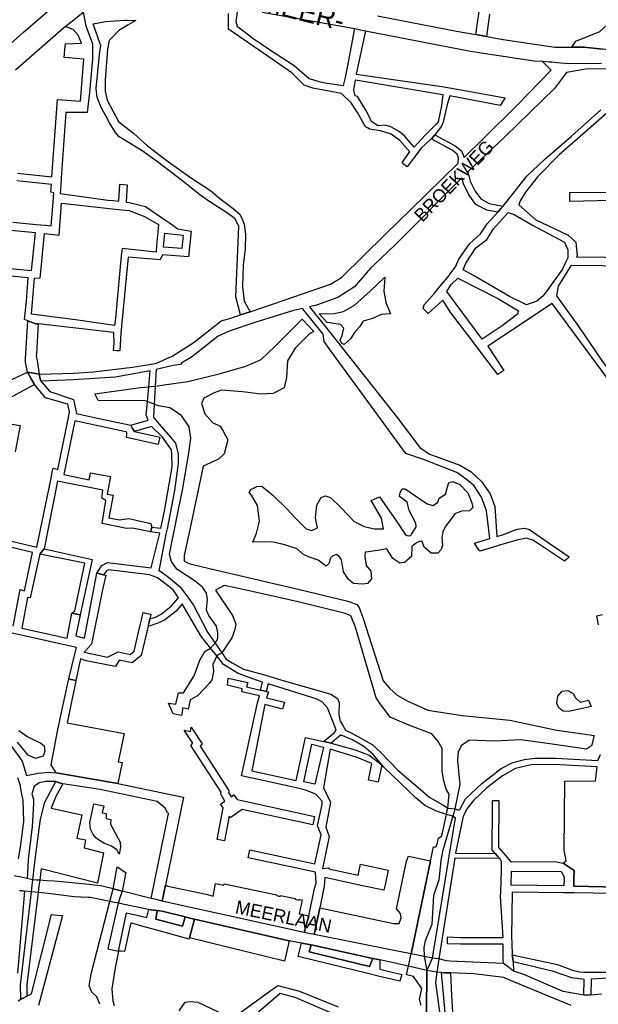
# Model space of a CAD drawing. Header units: metres. Extents: x 89872 to 99175, y 455036 to 468911.
# Tile 131 of 196: x 94537 to 94974, y 465574 to 466317. Entities that reach past the tile are written whole.
import ezdxf
from ezdxf.enums import TextEntityAlignment as Align

# ---------------------------------------------------------------- set-up
doc = ezdxf.new("R2010")
doc.units = ezdxf.units.M
for name, color, linetype in [('Straatnamen', 7, 'Continuous'), ('Straatnamen doorgaand', 7, 'Continuous'), ('Wegdeel doorgaand', 1, 'Continuous')]:
    doc.layers.add(name, color=color, linetype=linetype)
doc.layers.add('Waterdeel', color=7, linetype='Continuous', true_color=0x00aaff)
doc.layers.add('Wegdeel', color=7, linetype='Continuous', true_color=0x9a9a9a)

msp = doc.modelspace()

# ---------------------------------------------------------------- linework, layer by layer
at = {"layer": 'Waterdeel', "lineweight": -3}
for p, q in [((94592.36, 466313.42), (94601.6, 466315.2)), ((94598.15, 466296.84), (94592.36, 466313.42)), ((94601.6, 466315.2), (94616.17, 466316.26)), ((94617.95, 466312.35), (94611.55, 466308.44)), ((94616.17, 466316.26), (94618.06, 466316.18)), ((94618.74, 466312.78), (94617.95, 466312.35)), ((94618.06, 466316.18), (94624.52, 466315.91)), ((94624.52, 466315.91), (94618.74, 466312.78)), ((94611.55, 466308.44), (94604.44, 466300.98)), ((94604.44, 466300.98), (94602.99, 466294.48)), ((94594.55, 466264.84), (94597.28, 466292.62)), ((94597.28, 466292.62), (94598.15, 466296.84)), ((94602.99, 466294.48), (94601.25, 466271.04)), ((94601.25, 466271.04), (94601.37, 466262.73)), ((94595.42, 466257.89), (94594.55, 466264.84)), ((94601.37, 466262.73), (94602.86, 466255.91)), ((94598.52, 466249.95), (94595.42, 466257.89)), ((94602.86, 466255.91), (94611.4, 466239.79)), ((94602.08, 466243.53), (94598.52, 466249.95)), ((94604.7, 466238.8), (94602.08, 466243.53)), ((94609.17, 466231.6), (94604.7, 466238.8)), ((94611.4, 466239.79), (94623.06, 466230.86)), ((94611.9, 466228.38), (94609.17, 466231.6)), ((94623.06, 466230.86), (94633.23, 466221.43)), ((94618.1, 466224.41), (94611.9, 466228.38)), ((94629.26, 466217.71), (94618.1, 466224.41)), ((94640.92, 466209.53), (94629.26, 466217.71)), ((94633.23, 466221.43), (94649.1, 466209.53)), ((94659.02, 466195.63), (94640.92, 466209.53)), ((94649.1, 466209.53), (94666.47, 466197.12)), ((94673.91, 466183.72), (94659.02, 466195.63)), ((94666.47, 466197.12), (94680.85, 466187.69)), ((94680.85, 466187.69), (94686.02, 466183.33)), ((94681.14, 466178.74), (94673.91, 466183.72)), ((94693.75, 466170.58), (94681.14, 466178.74)), ((94686.02, 466183.33), (94688.79, 466181)), ((94688.79, 466181), (94697.97, 466174.3)), ((94697.97, 466174.3), (94702.93, 466169.83)), ((94699.46, 466166.36), (94693.75, 466170.58)), ((94702.18, 466160.65), (94699.46, 466166.36)), ((94702.93, 466169.83), (94704.91, 466165.61)), ((94704.91, 466165.61), (94706.15, 466162.49)), ((94700.1, 466107.68), (94702.18, 466160.65)), ((94706.15, 466162.49), (94707.15, 466154.8)), ((94707.15, 466154.8), (94706.9, 466143.88)), ((94706.9, 466143.88), (94705.41, 466131.48)), ((94705.41, 466131.48), (94704.91, 466115.35)), ((94801.43, 466111.83), (94812.33, 466122.52)), ((94812.33, 466122.52), (94811.58, 466111.83)), ((94704.91, 466115.35), (94706.15, 466104.44)), ((94789.64, 466101.41), (94801.43, 466111.83)), ((94811.58, 466111.83), (94813.22, 466103.33)), ((94703.4, 466093.9), (94700.1, 466107.68)), ((94706.15, 466104.44), (94710.75, 466096.4)), ((94774.29, 466095.1), (94781.14, 466096.47)), ((94781.14, 466096.47), (94789.64, 466101.41)), ((94813.22, 466103.33), (94816.31, 466095.96)), ((94710.75, 466096.4), (94703.4, 466093.9)), ((94729.73, 466070.41), (94750.03, 466090.69)), ((94750.03, 466090.69), (94758.89, 466081.38)), ((94762.84, 466094.72), (94774.29, 466095.1)), ((94768.96, 466088.16), (94762.84, 466094.72)), ((94796.14, 466089.14), (94793.33, 466084.99)), ((94803.08, 466091.26), (94796.14, 466089.14)), ((94809.66, 466094.28), (94803.08, 466091.26)), ((94816.79, 466094.83), (94809.66, 466094.28)), ((94816.31, 466095.96), (94816.79, 466094.83)), ((94778.95, 466086.6), (94768.96, 466088.16)), ((94781.48, 466083.93), (94778.95, 466086.6)), ((94780.24, 466078.45), (94781.48, 466083.93)), ((94793.33, 466084.99), (94789.62, 466080.57)), ((94755.51, 466079.74), (94744.81, 466068.77)), ((94758.89, 466081.38), (94755.51, 466079.74)), ((94778.82, 466074.91), (94780.24, 466078.45)), ((94779.71, 466072.61), (94778.82, 466074.91)), ((94786.43, 466075.97), (94781.83, 466071.72)), ((94789.62, 466080.57), (94786.43, 466075.97)), ((94719.04, 466060.27), (94729.73, 466070.41)), ((94744.81, 466068.77), (94739.05, 466059.44)), ((94781.83, 466071.72), (94779.71, 466072.61)), ((94707.52, 466055.33), (94719.04, 466060.27)), ((94739.05, 466059.44), (94738.29, 466046.68)), ((94688.33, 466049.84), (94707.52, 466055.33)), ((94663.65, 466043.81), (94688.33, 466049.84)), ((94738.29, 466046.68), (94736.38, 466039)), ((94593.53, 466034.34), (94628.01, 466039.15)), ((94628.01, 466039.15), (94634.2, 466039.78)), ((94634.2, 466039.78), (94635.95, 466039.96)), ((94635.95, 466039.96), (94639.14, 466040.28)), ((94639.14, 466040.28), (94651.24, 466042.02)), ((94651.24, 466042.02), (94663.65, 466043.81)), ((94689.1, 466037.19), (94683.65, 466035.21)), ((94705.05, 466035.85), (94689.1, 466037.19)), ((94736.38, 466039), (94728.09, 466034.76)), ((94596.01, 466029.38), (94593.53, 466034.34)), ((94675.71, 466031.24), (94674.07, 466027.08)), ((94683.65, 466035.21), (94675.71, 466031.24)), ((94711.27, 466035.09), (94705.05, 466035.85)), ((94718.49, 466034.21), (94711.27, 466035.09)), ((94728.09, 466034.76), (94718.49, 466034.21)), ((94631.3, 466029.27), (94596.01, 466029.38)), ((94633.25, 466028.55), (94631.3, 466029.27)), ((94635.13, 466027.86), (94633.25, 466028.55)), ((94638.41, 466026.65), (94635.13, 466027.86)), ((94641.72, 466025.43), (94638.41, 466026.65)), ((94650.22, 466023.79), (94641.72, 466025.43)), ((94658.99, 466018.03), (94650.22, 466023.79)), ((94674.07, 466027.08), (94676.54, 466019.4)), ((94664.75, 466009.52), (94658.99, 466018.03)), ((94676.54, 466019.4), (94682.3, 466012.81)), ((94666.12, 466001.02), (94664.75, 466009.52)), ((94682.3, 466012.81), (94688.05, 466010.07)), ((94688.05, 466010.07), (94690.52, 466006.23)), ((94664.61, 465989.77), (94666.12, 466001.02)), ((94690.52, 466006.23), (94693.84, 465999.7)), ((94693.84, 465999.7), (94691.05, 465989.17)), ((94659.95, 465963.17), (94664.61, 465989.77)), ((94686.95, 465985.15), (94675.35, 465979.89)), ((94691.05, 465989.17), (94686.95, 465985.15)), ((94675.35, 465979.89), (94666.16, 465936.78)), ((94649.8, 465913.52), (94659.95, 465963.17)), ((94711.22, 465962.35), (94715.88, 465964.54)), ((94715.88, 465964.54), (94719.72, 465964.81)), ((94719.72, 465964.81), (94728.22, 465957.68)), ((94858.29, 465958.67), (94860.66, 465967.53)), ((94860.66, 465967.53), (94863.86, 465968.24)), ((94863.86, 465968.24), (94869.19, 465966.1)), ((94869.19, 465966.1), (94875.23, 465959.71)), ((94710.13, 465959.88), (94711.22, 465962.35)), ((94711.77, 465957.96), (94710.13, 465959.88)), ((94716.43, 465950.28), (94711.77, 465957.96)), ((94728.22, 465957.68), (94738.37, 465947.81)), ((94761.16, 465950.46), (94764.36, 465956.15)), ((94764.36, 465956.15), (94765.76, 465956.78)), ((94765.76, 465956.78), (94767.56, 465957.57)), ((94767.56, 465957.57), (94771.46, 465956.15)), ((94771.46, 465956.15), (94779.28, 465948.68)), ((94802.03, 465953.96), (94808.48, 465956.69)), ((94808.48, 465956.69), (94821.22, 465938.38)), ((94823.61, 465956.94), (94824.1, 465959.92)), ((94829.39, 465952.59), (94823.61, 465956.94)), ((94824.1, 465959.92), (94825.59, 465962.65)), ((94825.59, 465962.65), (94827.82, 465962.65)), ((94827.82, 465962.65), (94844.31, 465951.53)), ((94852.49, 465952.59), (94853.5, 465955.68)), ((94853.5, 465955.68), (94858.29, 465958.67)), ((94875.23, 465959.71), (94878.07, 465952.24)), ((94717.8, 465938.48), (94716.43, 465950.28)), ((94760.09, 465940.86), (94761.16, 465950.46)), ((94779.28, 465948.68), (94789.24, 465938.12)), ((94809.96, 465940.57), (94802.03, 465953.96)), ((94830.81, 465946.55), (94829.39, 465952.59)), ((94844.31, 465951.53), (94848.93, 465950.11)), ((94848.93, 465950.11), (94852.49, 465952.59)), ((94878.79, 465948.68), (94876.3, 465946.2)), ((94878.07, 465952.24), (94878.79, 465948.68)), ((94738.37, 465947.81), (94745.52, 465940.15)), ((94761.51, 465933.4), (94760.09, 465940.86)), ((94811.52, 465932.55), (94809.96, 465940.57)), ((94835.79, 465936.95), (94830.81, 465946.55)), ((94865.2, 465943.82), (94861.37, 465938.38)), ((94870.26, 465945.84), (94865.2, 465943.82)), ((94876.3, 465946.2), (94870.26, 465945.84)), ((94666.16, 465936.78), (94661.05, 465912.43)), ((94715.61, 465929.43), (94717.8, 465938.48)), ((94745.52, 465940.15), (94752.99, 465932.69)), ((94757.25, 465931.27), (94761.51, 465933.4)), ((94789.24, 465938.12), (94796.84, 465934.45)), ((94796.84, 465934.45), (94803.44, 465932.85)), ((94821.22, 465938.38), (94827.97, 465928.07)), ((94834.21, 465930.78), (94835.99, 465934.23)), ((94835.99, 465934.23), (94835.79, 465936.95)), ((94858.55, 465934.82), (94856.14, 465930.6)), ((94861.37, 465938.38), (94858.55, 465934.82)), ((94712.87, 465922.57), (94715.61, 465929.43)), ((94752.99, 465932.69), (94757.25, 465931.27)), ((94803.44, 465932.85), (94804.67, 465932.61)), ((94804.67, 465932.61), (94811.52, 465932.55)), ((94827.97, 465928.07), (94830.06, 465927.41)), ((94830.06, 465927.41), (94832.05, 465927.59)), ((94832.05, 465927.59), (94832.7, 465928.55)), ((94832.7, 465928.55), (94834.21, 465930.78)), ((94856.14, 465930.6), (94855.54, 465926.18)), ((94855.54, 465926.18), (94856.02, 465920.2)), ((94727.13, 465922.85), (94712.87, 465922.57)), ((94737, 465920.65), (94727.13, 465922.85)), ((94746.23, 465917.4), (94737, 465920.65)), ((94832.94, 465918.82), (94832.59, 465911.71)), ((94833.72, 465920.07), (94832.89, 465919.45)), ((94832.89, 465919.45), (94832.94, 465918.82)), ((94835.71, 465921.58), (94833.72, 465920.07)), ((94838.31, 465923.11), (94835.71, 465921.58)), ((94839.82, 465923.38), (94838.31, 465923.11)), ((94840.71, 465922.98), (94839.82, 465923.38)), ((94842.18, 465918.82), (94840.71, 465922.98)), ((94847.51, 465914.2), (94842.18, 465918.82)), ((94856.02, 465920.2), (94854.98, 465917.05)), ((94651.45, 465908.04), (94649.8, 465913.52)), ((94661.05, 465912.43), (94661.05, 465908.31)), ((94750.5, 465913.49), (94746.23, 465917.4)), ((94754.76, 465911.36), (94750.5, 465913.49)), ((94762.23, 465908.87), (94754.76, 465911.36)), ((94773.23, 465912.25), (94771.26, 465910.28)), ((94775.85, 465913.12), (94773.23, 465912.25)), ((94778.26, 465911.59), (94775.85, 465913.12)), ((94779.79, 465909.18), (94778.26, 465911.59)), ((94797.71, 465914.95), (94797.3, 465911.81)), ((94797.3, 465911.81), (94798.39, 465905.02)), ((94798.39, 465914.91), (94797.71, 465914.95)), ((94805.05, 465915.98), (94798.39, 465914.91)), ((94806.84, 465916.38), (94805.05, 465915.98)), ((94812.7, 465917.22), (94806.84, 465916.38)), ((94813.93, 465917.61), (94812.7, 465917.22)), ((94814.11, 465917.05), (94813.93, 465917.61)), ((94818.37, 465910.29), (94814.11, 465917.05)), ((94832.59, 465911.71), (94827.26, 465907.09)), ((94852.49, 465914.2), (94847.51, 465914.2)), ((94854.98, 465917.05), (94852.49, 465914.2)), ((94655.42, 465902.28), (94651.45, 465908.04)), ((94661.05, 465908.31), (94665.43, 465906.12)), ((94665.43, 465906.12), (94680.09, 465902.71)), ((94768.08, 465904.48), (94762.23, 465908.87)), ((94770.38, 465906.78), (94768.08, 465904.48)), ((94771.26, 465910.28), (94770.38, 465906.78)), ((94781.33, 465900.21), (94779.79, 465909.18)), ((94798.39, 465905.02), (94801.9, 465900.65)), ((94823.7, 465906.74), (94818.37, 465910.29)), ((94825.54, 465906.92), (94823.7, 465906.74)), ((94827.26, 465907.09), (94825.54, 465906.92)), ((94669.96, 465892.68), (94655.42, 465902.28)), ((94680.09, 465902.71), (94746.95, 465887.19)), ((94785.05, 465894.3), (94781.33, 465900.21)), ((94801.9, 465900.65), (94802.34, 465894.96)), ((94670.99, 465891.73), (94669.96, 465892.68)), ((94674.85, 465888.7), (94670.99, 465891.73)), ((94677.75, 465884.01), (94674.85, 465888.7)), ((94691.16, 465889.91), (94684.51, 465886.35)), ((94700.88, 465887.82), (94691.16, 465889.91)), ((94788.77, 465891.46), (94785.05, 465894.3)), ((94795.55, 465890.8), (94788.77, 465891.46)), ((94799.49, 465891.24), (94795.55, 465890.8)), ((94802.34, 465894.96), (94799.49, 465891.24)), ((94678.71, 465879.33), (94677.75, 465884.01)), ((94684.51, 465886.35), (94697.54, 465867.15)), ((94746.95, 465877.59), (94700.88, 465887.82)), ((94746.95, 465887.19), (94783.55, 465878.3)), ((94677.75, 465871.37), (94678.71, 465879.33)), ((94781.77, 465869.05), (94746.95, 465877.59)), ((94783.55, 465878.3), (94785.97, 465877.42)), ((94785.97, 465877.42), (94791.37, 465875.46)), ((94791.37, 465875.46), (94793.14, 465873.32)), ((94679.68, 465867.15), (94677.75, 465871.37)), ((94685.47, 465859.19), (94679.68, 465867.15)), ((94697.54, 465867.15), (94699.95, 465860.6)), ((94783.82, 465868.18), (94781.77, 465869.05)), ((94786.75, 465866.92), (94783.82, 465868.18)), ((94789.94, 465859.1), (94786.75, 465866.92)), ((94793.14, 465873.32), (94796.22, 465865.08)), ((94686.43, 465854.51), (94685.47, 465859.19)), ((94699.95, 465860.6), (94698.98, 465855.91)), ((94805.93, 465805.07), (94789.94, 465859.1)), ((94796.22, 465865.08), (94811.26, 465817.87)), ((94686.43, 465849.83), (94686.43, 465854.51)), ((94698.98, 465855.91), (94697.05, 465850.29)), ((94680.96, 465842.62), (94683.23, 465845.07)), ((94683.23, 465845.07), (94684.32, 465846.24)), ((94684.32, 465846.24), (94686.43, 465849.83)), ((94697.05, 465850.29), (94689.46, 465838.98)), ((94672.86, 465833.59), (94676.58, 465840.04)), ((94676.58, 465840.04), (94680.96, 465842.62)), ((94685.63, 465836.68), (94682.57, 465830.16)), ((94687.72, 465837.94), (94685.63, 465836.68)), ((94689.46, 465838.98), (94687.72, 465837.94)), ((94668.52, 465821.69), (94672.86, 465833.59)), ((94682.57, 465830.16), (94683.06, 465825.01)), ((94660.46, 465808.91), (94668.52, 465821.69)), ((94683.06, 465825.01), (94681.78, 465818.78)), ((94679.85, 465815.97), (94670.99, 465806.74)), ((94681.78, 465818.78), (94679.85, 465815.97)), ((94811.26, 465817.87), (94815.88, 465812.53)), ((94654.63, 465800.23), (94656.74, 465808.91)), ((94656.74, 465808.91), (94660.46, 465808.91)), ((94815.88, 465812.53), (94821.77, 465807.09)), ((94821.77, 465807.09), (94829.39, 465802.94)), ((94942.94, 465806.36), (94946.42, 465810.03)), ((94946.42, 465810.03), (94950.68, 465810.74)), ((94950.68, 465810.74), (94954.54, 465808.37)), ((94954.54, 465808.37), (94956.4, 465805.12)), ((94652.65, 465793.16), (94649.05, 465801.1)), ((94649.05, 465801.1), (94654.63, 465800.23)), ((94665.4, 465803.71), (94663.95, 465796.69)), ((94670.99, 465806.74), (94665.4, 465803.71)), ((94808.41, 465801.42), (94805.93, 465805.07)), ((94816.6, 465790.49), (94808.41, 465801.42)), ((94829.39, 465802.94), (94844.84, 465795.93)), ((94942.35, 465800.94), (94942.94, 465806.36)), ((94943.85, 465797.58), (94942.35, 465800.94)), ((94956.4, 465805.12), (94959.95, 465801.87)), ((94959.95, 465801.87), (94966.14, 465803.42)), ((94966.14, 465803.42), (94968.31, 465798.47)), ((94658.97, 465791.92), (94652.65, 465793.16)), ((94659.84, 465797.5), (94658.97, 465791.92)), ((94663.95, 465796.69), (94659.84, 465797.5)), ((94844.84, 465795.93), (94870.88, 465791.71)), ((94947.12, 465795.06), (94943.85, 465797.58)), ((94951.45, 465794.75), (94947.12, 465795.06)), ((94968.31, 465798.47), (94951.45, 465794.75)), ((94830.46, 465784.45), (94816.6, 465790.49)), ((94870.88, 465791.71), (94906.85, 465788.24)), ((94906.85, 465788.24), (94942.32, 465780.79)), ((94536.15, 465780.49), (94543.01, 465775.83)), ((94847.85, 465777.92), (94830.46, 465784.45)), ((94852.77, 465772.09), (94847.85, 465777.92)), ((94942.32, 465780.79), (94963.65, 465777.82)), ((94963.65, 465777.82), (94970.47, 465776.63)), ((94543.28, 465761.84), (94535.05, 465771.72)), ((94543.01, 465775.83), (94552.88, 465770.89)), ((94552.88, 465770.89), (94555.34, 465768.97)), ((94855.67, 465766.93), (94852.77, 465772.09)), ((94876.01, 465773.23), (94870.15, 465768.81)), ((94895.13, 465772.36), (94876.01, 465773.23)), ((94915.03, 465773.43), (94895.13, 465772.36)), ((94938.84, 465770.23), (94915.03, 465773.43)), ((94964.78, 465766.32), (94938.84, 465770.23)), ((94970.47, 465776.63), (94968.34, 465768.81)), ((94555.89, 465764.86), (94554.52, 465761.02)), ((94555.34, 465768.97), (94555.89, 465764.86)), ((94855.7, 465749.74), (94855.67, 465766.93)), ((94867.74, 465764.12), (94867.26, 465757.57)), ((94870.15, 465768.81), (94867.74, 465764.12)), ((94968.34, 465768.81), (94964.78, 465766.32)), ((94548.76, 465759.37), (94543.28, 465761.84)), ((94554.52, 465761.02), (94548.76, 465759.37)), ((94867.26, 465757.57), (94869.19, 465739.77)), ((94857.04, 465742.48), (94855.7, 465749.74)), ((94858.66, 465736.3), (94857.04, 465742.48)), ((94861, 465732.39), (94858.66, 465736.3)), ((94869.19, 465739.77), (94865.38, 465721.29)), ((94589.71, 465711.06), (94592.82, 465725.24)), ((94592.82, 465725.24), (94600.23, 465723.54)), ((94860.05, 465721.99), (94861, 465732.39)), ((94600.23, 465723.54), (94599, 465718.43)), ((94599, 465718.43), (94600.92, 465718.16)), ((94600.92, 465718.16), (94602.18, 465717.97)), ((94602.18, 465717.97), (94602.17, 465714.17)), ((94858.93, 465717.15), (94859.59, 465720.02)), ((94859.59, 465720.02), (94860.05, 465721.99)), ((94864.57, 465718.36), (94863.89, 465715.91)), ((94865.38, 465721.29), (94864.57, 465718.36)), ((94590.19, 465706.15), (94589.71, 465711.06)), ((94602.17, 465714.17), (94605.62, 465713.33)), ((94605.62, 465713.33), (94605.26, 465709.73)), ((94855.71, 465702.29), (94858.93, 465717.15)), ((94863.89, 465715.91), (94855.87, 465689.19)), ((94592.37, 465701.93), (94590.19, 465706.15)), ((94605.26, 465709.73), (94612.65, 465696.32)), ((94594.3, 465699.59), (94592.37, 465701.93)), ((94596.23, 465697.95), (94594.3, 465699.59)), ((94600.33, 465695.61), (94596.23, 465697.95)), ((94606.13, 465693.27), (94600.33, 465695.61)), ((94612.65, 465696.32), (94612.89, 465692.57)), ((94851.21, 465692.97), (94852.11, 465695.83)), ((94852.11, 465695.83), (94852.85, 465699.35)), ((94852.85, 465699.35), (94854.15, 465699.92)), ((94854.15, 465699.92), (94855.22, 465700.58)), ((94855.22, 465700.58), (94855.71, 465702.29)), ((94610.23, 465690.46), (94606.13, 465693.27)), ((94611.95, 465687.13), (94610.23, 465690.46)), ((94612.89, 465692.57), (94611.95, 465687.13)), ((94847.74, 465685.55), (94848.49, 465689.15)), ((94848.49, 465689.15), (94849.25, 465692.81)), ((94849.25, 465692.81), (94850.23, 465692.56)), ((94850.23, 465692.56), (94851.21, 465692.97)), ((94855.87, 465689.19), (94855.61, 465687.66)), ((94832.41, 465612.02), (94847.04, 465682.2)), ((94847.04, 465682.2), (94847.74, 465685.55)), ((94854.65, 465682.05), (94853.11, 465667.93)), ((94854.96, 465683.84), (94854.65, 465682.05)), ((94855.61, 465687.66), (94854.96, 465683.84)), ((94607.47, 465661.05), (94610.3, 465677.54)), ((94610.3, 465677.54), (94616.99, 465673.37)), ((94616.99, 465673.37), (94614.11, 465659.39)), ((94853.11, 465667.93), (94849.12, 465655.96)), ((94606.23, 465656.4), (94607.47, 465661.05)), ((94610.38, 465660.32), (94607.47, 465661.05)), ((94607.47, 465661.05), (94610.38, 465660.32)), ((94614.11, 465659.39), (94610.38, 465660.32)), ((94610.38, 465660.32), (94614.11, 465659.39)), ((94614.11, 465659.39), (94612.68, 465654.98)), ((94590.9, 465597.99), (94604.91, 465651.46)), ((94604.91, 465651.46), (94606.23, 465656.4)), ((94612.68, 465654.98), (94611.13, 465650.16)), ((94849.12, 465655.96), (94847.9, 465634.16)), ((94611.13, 465650.16), (94603.42, 465615.87)), ((94847.9, 465634.16), (94842.84, 465621.89)), ((94842.84, 465621.89), (94841.92, 465616.82)), ((94603.42, 465615.87), (94611.52, 465614.15)), ((94611.52, 465614.15), (94608.82, 465601.38)), ((94841.92, 465616.82), (94842.03, 465610.12)), ((94830.35, 465602.61), (94831.43, 465607.41)), ((94831.43, 465607.41), (94832.41, 465612.02)), ((94842.03, 465610.12), (94843.08, 465605)), ((94608.82, 465601.38), (94606.37, 465585.67)), ((94828.89, 465596.26), (94830.35, 465602.61)), ((94843.08, 465605), (94844.21, 465599.53)), ((94844.21, 465599.53), (94843.88, 465566.7)), ((94589.18, 465587.93), (94590.9, 465597.99)), ((94834.04, 465594.96), (94828.89, 465596.26)), ((94840.44, 465585.76), (94834.04, 465594.96)), ((94591.39, 465583.02), (94589.18, 465587.93)), ((94606.37, 465585.67), (94607.1, 465576.34)), ((94838.59, 465577.64), (94840.44, 465585.76)), ((94595.07, 465579.58), (94591.39, 465583.02)), ((94597.28, 465573.94), (94595.07, 465579.58)), ((94839.82, 465573.08), (94838.59, 465577.64)), ((94607.1, 465576.34), (94608.1, 465573.15))]:
    msp.add_line(p, q, dxfattribs=at)
at = {"layer": 'Wegdeel'}
for p, q in [((94645.48, 466145.06), (94646.4, 466155.53)), ((94646.4, 466155.53), (94660.23, 466154.02)), ((94660.23, 466154.02), (94659.11, 466143.97)), ((94659.11, 466143.97), (94645.48, 466145.06)), ((94541.42, 466065.17), (94543.06, 466089.48)), ((94543.06, 466089.48), (94546.91, 466088.04)), ((94546.91, 466088.04), (94548.83, 466087.33)), ((94548.83, 466087.33), (94550.78, 466087.11)), ((94550.78, 466087.11), (94549.45, 466064.69)), ((94541.1, 466058.28), (94541.24, 466061.32)), ((94541.24, 466061.32), (94541.42, 466065.17)), ((94549.45, 466064.69), (94549.36, 466063.19)), ((94549.36, 466063.19), (94549.91, 466059.63)), ((94549.91, 466059.63), (94551.49, 466049.3)), ((94542.61, 466050.72), (94541.1, 466058.28)), ((94547.26, 466049.97), (94542.61, 466050.72)), ((94551.49, 466049.3), (94547.26, 466049.97)), ((94552.14, 465913.6), (94554.15, 465916.02)), ((94585.89, 465906.69), (94552.14, 465913.6)), ((94554.15, 465916.02), (94555.32, 465917.43)), ((94555.32, 465917.43), (94591.53, 465909.37)), ((94578.37, 465870.78), (94585.89, 465906.69)), ((94591.53, 465909.37), (94582.52, 465867.8)), ((94576.07, 465869.03), (94578.37, 465870.78)), ((94580.03, 465868.28), (94576.07, 465869.03)), ((94582.52, 465867.8), (94580.03, 465868.28)), ((94565.54, 465781.31), (94573.75, 465818.39)), ((94573.75, 465818.39), (94573.96, 465819.35)), ((94573.96, 465819.35), (94575.36, 465819.07)), ((94575.36, 465819.07), (94576.87, 465818.74)), ((94576.87, 465818.74), (94579.26, 465818.23)), ((94579.26, 465818.23), (94578.09, 465812.59)), ((94577.41, 465809.35), (94572.65, 465786.37)), ((94578.09, 465812.59), (94577.41, 465809.35)), ((94572.65, 465786.37), (94615.65, 465778.33)), ((94560.56, 465754.68), (94565.54, 465781.31)), ((94615.65, 465778.33), (94611.18, 465756.88)), ((94667.5, 465770.89), (94661.02, 465780.77)), ((94661.02, 465780.77), (94665.68, 465779.8)), ((94665.68, 465779.8), (94666.33, 465782.93)), ((94666.33, 465782.93), (94674.52, 465770.44)), ((94666.05, 465769.19), (94667.5, 465770.89)), ((94674.52, 465770.44), (94673.05, 465768.72)), ((94751.2, 465741.87), (94757.46, 465770.22)), ((94757.46, 465770.22), (94766.05, 465767.89)), ((94688.79, 465734.04), (94666.05, 465769.19)), ((94673.05, 465768.72), (94694.65, 465735.33)), ((94766.05, 465767.89), (94759.54, 465739.91)), ((94614.08, 465756.28), (94610.81, 465740.41)), ((94611.18, 465756.88), (94614.08, 465756.28)), ((94564.43, 465748.46), (94560.56, 465754.68)), ((94567.15, 465748.07), (94564.43, 465748.46)), ((94570.19, 465747.62), (94567.15, 465748.07)), ((94610.81, 465740.41), (94570.19, 465747.62)), ((94555.7, 465726.46), (94564.11, 465741.92)), ((94569.35, 465740.27), (94563.99, 465730.76)), ((94564.11, 465741.92), (94565.44, 465741.5)), ((94565.44, 465741.5), (94569.35, 465740.27)), ((94759.54, 465739.91), (94751.2, 465741.87)), ((94688.55, 465732.4), (94688.79, 465734.04)), ((94694.65, 465735.33), (94694.41, 465733.61)), ((94694.41, 465733.61), (94696.36, 465730.44)), ((94552.64, 465713.72), (94555.7, 465726.46)), ((94563.99, 465730.76), (94560.45, 465721.91)), ((94688.51, 465725.02), (94691.72, 465727.24)), ((94691.72, 465727.24), (94688.55, 465732.4)), ((94696.36, 465730.44), (94698.54, 465731.95)), ((94698.54, 465731.95), (94700.95, 465728.47)), ((94700.95, 465728.47), (94751.63, 465717.39)), ((94560.45, 465721.91), (94583.64, 465716.75)), ((94685.78, 465698.35), (94690.46, 465722.2)), ((94690.46, 465722.2), (94688.51, 465725.02)), ((94704.82, 465720.98), (94695.67, 465714.66)), ((94758.03, 465709.34), (94704.82, 465720.98)), ((94548.8, 465685.07), (94552.64, 465713.72)), ((94583.64, 465716.75), (94580.07, 465699.25)), ((94694.88, 465715.8), (94691.34, 465697.2)), ((94695.67, 465714.66), (94694.88, 465715.8)), ((94751.63, 465717.39), (94759.43, 465715.68)), ((94759.43, 465715.68), (94758.03, 465709.34)), ((94580.07, 465699.25), (94586.55, 465697.95)), ((94586.55, 465697.95), (94585.39, 465691.9)), ((94691.34, 465697.2), (94685.78, 465698.35)), ((94585.39, 465691.9), (94599.98, 465688.19)), ((94599.98, 465688.19), (94595.54, 465665.4)), ((94546.79, 465667.94), (94548.8, 465685.07)), ((94821.3, 465646.09), (94828.88, 465681.8)), ((94828.88, 465681.8), (94830.41, 465685.74)), ((94830.41, 465685.74), (94847.04, 465682.2)), ((94847.04, 465682.2), (94832.41, 465612.02)), ((94552.99, 465676.04), (94551.93, 465667.48)), ((94595.54, 465665.4), (94552.99, 465676.04)), ((94546.28, 465663.61), (94546.79, 465667.94)), ((94551.93, 465667.48), (94551.38, 465662.99)), ((94537.45, 465588.65), (94545.71, 465658.76)), ((94545.71, 465658.76), (94546.28, 465663.61)), ((94551.38, 465662.99), (94550.79, 465658.23)), ((94644.32, 465651.81), (94646.8, 465663.8)), ((94646.8, 465663.8), (94648.65, 465663.17)), ((94648.65, 465663.17), (94677.58, 465657.05)), ((94682.94, 465655.62), (94684.68, 465665.07)), ((94684.68, 465665.07), (94690.87, 465663.76)), ((94690.87, 465663.76), (94691.12, 465664.92)), ((94691.12, 465664.92), (94730.98, 465656.61)), ((94550.79, 465658.23), (94542.21, 465588.95)), ((94663.55, 465647.55), (94644.32, 465651.81)), ((94677.58, 465657.05), (94682.94, 465655.62)), ((94730.98, 465656.61), (94730.83, 465655.92)), ((94730.83, 465655.92), (94733.51, 465655.34)), ((94733.51, 465655.34), (94733.66, 465656.03)), ((94733.66, 465656.03), (94744.88, 465653.69)), ((94744.88, 465653.69), (94744.77, 465653.18)), ((94744.77, 465653.18), (94747.73, 465652.54)), ((94747.73, 465652.54), (94747.85, 465653.09)), ((94749.94, 465652.66), (94747.74, 465642.11)), ((94747.85, 465653.09), (94749.94, 465652.66)), ((94632.79, 465639.53), (94634.31, 465645.44)), ((94634.31, 465645.44), (94637.8, 465645.01)), ((94637.8, 465645.01), (94640.67, 465644.66)), ((94640.67, 465644.66), (94639.55, 465638.13)), ((94639.55, 465638.13), (94640.67, 465644.66)), ((94640.67, 465644.66), (94644.38, 465644.22)), ((94644.38, 465644.22), (94661.85, 465639.86)), ((94670.52, 465646.01), (94663.55, 465647.55)), ((94751.52, 465628.06), (94670.52, 465646.01)), ((94759.07, 465626.57), (94763.29, 465646.68)), ((94763.29, 465646.68), (94818.88, 465634.85)), ((94824.2, 465642.34), (94821.3, 465646.09)), ((94611.52, 465614.15), (94617.49, 465642.92)), ((94617.49, 465642.92), (94632.79, 465639.53)), ((94639.55, 465638.13), (94659.82, 465632.97)), ((94659.82, 465632.97), (94639.55, 465638.13)), ((94659.82, 465632.97), (94661.85, 465639.86)), ((94661.85, 465639.86), (94659.82, 465632.97)), ((94661.85, 465639.86), (94665.24, 465639.02)), ((94668.77, 465638.14), (94664.94, 465624.2)), ((94664.94, 465624.2), (94668.77, 465638.14)), ((94665.24, 465639.02), (94668.77, 465638.14)), ((94668.77, 465638.14), (94740.34, 465621.92)), ((94747.74, 465642.11), (94754.99, 465640.6)), ((94754.99, 465640.6), (94751.52, 465628.06)), ((94823.23, 465634.85), (94824.68, 465639.06)), ((94824.68, 465639.06), (94824.2, 465642.34)), ((94620.72, 465635.32), (94615.89, 465613.77)), ((94630.84, 465632.51), (94620.72, 465635.32)), ((94637.48, 465630.67), (94630.84, 465632.51)), ((94664.65, 465623.14), (94637.48, 465630.67)), ((94818.88, 465634.85), (94823.23, 465634.85)), ((94664.94, 465624.2), (94664.65, 465623.14)), ((94736.69, 465606.57), (94664.94, 465624.2)), ((94740.34, 465621.92), (94736.69, 465606.57)), ((94804.42, 465617.57), (94759.07, 465626.57)), ((94613.43, 465614.09), (94611.52, 465614.15)), ((94615.89, 465613.77), (94613.43, 465614.09)), ((94747.05, 465609.91), (94749.65, 465620.11)), ((94749.65, 465620.11), (94752.5, 465619.63)), ((94752.5, 465619.63), (94756.95, 465618.88)), ((94756.95, 465618.88), (94755.26, 465613.43)), ((94755.26, 465613.43), (94756.95, 465618.88)), ((94756.95, 465618.88), (94803.48, 465608.6)), ((94811.77, 465616.12), (94804.42, 465617.57)), ((94832.41, 465612.02), (94811.77, 465616.12)), ((94799.73, 465597.19), (94747.05, 465609.91)), ((94755.26, 465613.43), (94801, 465602.35)), ((94801, 465602.35), (94755.26, 465613.43)), ((94801, 465602.35), (94803.48, 465608.6)), ((94803.48, 465608.6), (94801, 465602.35)), ((94803.48, 465608.6), (94806.2, 465608)), ((94806.2, 465608), (94808.8, 465607.42)), ((94808.8, 465607.42), (94808.8, 465600.45)), ((94909.01, 465608.46), (94908.68, 465611.34)), ((94908.68, 465611.34), (94942.74, 465603.96)), ((94909.29, 465605.92), (94909.01, 465608.46)), ((94808.8, 465600.45), (94825.21, 465596.44)), ((94939.79, 465598.67), (94909.29, 465605.92)), ((94942.74, 465603.96), (94954.05, 465599.65)), ((94954.05, 465599.65), (94959.34, 465598.42)), ((94807.52, 465595.27), (94799.73, 465597.19)), ((94823.76, 465591.29), (94807.52, 465595.27)), ((94824.48, 465593.85), (94823.76, 465591.29)), ((94825.21, 465596.44), (94824.48, 465593.85)), ((94859.59, 465551.11), (94855.15, 465597.87)), ((94855.15, 465597.87), (94857.63, 465597.81)), ((94857.63, 465597.81), (94862.05, 465597.72)), ((94862.05, 465597.72), (94862.72, 465580.64)), ((94953.68, 465593.99), (94939.79, 465598.67)), ((94963.02, 465592.77), (94953.68, 465593.99)), ((94959.34, 465598.42), (94963.27, 465598.18)), ((94962.55, 465580.76), (94963.02, 465592.77)), ((94963.27, 465598.18), (94968.8, 465598.18)), ((94968.29, 465593.02), (94967.95, 465580.87)), ((94984.86, 465593.98), (94968.29, 465593.02)), ((94968.8, 465598.18), (94982.57, 465598.3)), ((94537.71, 465577.71), (94537.45, 465588.65)), ((94542.21, 465588.95), (94542.15, 465580.01)), ((94540.06, 465578.93), (94537.71, 465577.71)), ((94542.15, 465580.01), (94540.06, 465578.93)), ((94862.72, 465580.64), (94863.7, 465563.63)), ((94965.33, 465580.82), (94962.55, 465580.76)), ((94967.95, 465580.87), (94965.33, 465580.82))]:
    msp.add_line(p, q, dxfattribs=at)
for points in [[(94891.58, 466320.88), (94889.11, 466303.97), (94885.12, 466304.7), (94881.14, 466305.42), (94885.24, 466333.69)], [(95000, 466317.94), (94980.27, 466299.35), (94983.08, 466298.48), (94993.12, 466296.38), (94984.13, 466294.11), (94982.72, 466293.75), (94976.83, 466294.41), (94962.83, 466296), (94957.16, 466296), (94953.65, 466296), (94956.59, 466300.53), (94974.76, 466307.73), (95000, 466330.63)], [(94535.23, 466200.75), (94561.16, 466198.11), (94565.37, 466256.43), (94582.71, 466255.1), (94585.11, 466286.91), (94570.33, 466288.18), (94570.93, 466294.02), (94571.4, 466298.49), (94583.48, 466298.84), (94580.99, 466304.89), (94577.08, 466309.15), (94571.2, 466311.41), (94577.61, 466316.53), (94584.75, 466322.24), (94586.74, 466311.95), (94591.7, 466298.55), (94591.82, 466287.02), (94589.59, 466261.71), (94587.73, 466246.58), (94571.7, 466246.75), (94568.24, 466197.39), (94567.84, 466191.66), (94567.41, 466185.51), (94569.05, 466185.28), (94603.38, 466180.47), (94607.25, 466180.28), (94611.71, 466179.7), (94612.53, 466192.56), (94615.27, 466192.3), (94617.95, 466192.05), (94617.12, 466178.99), (94619.77, 466178.64), (94631.68, 466175.66), (94645.3, 466166.42), (94649.9, 466163.29), (94656.26, 466158.97), (94666.36, 466157.2), (94664.26, 466137.76), (94644.61, 466139.33), (94642.96, 466135.39), (94618.66, 466137.64), (94613.71, 466085.49), (94613.26, 466080.23), (94612.42, 466066.74), (94610.2, 466066.94), (94607.53, 466067.18), (94608.14, 466072.58), (94607.87, 466079.96), (94607.91, 466080.57), (94550.78, 466087.11), (94548.83, 466087.33), (94546.91, 466088.04), (94543.06, 466089.48), (94540.56, 466090.61), (94541.84, 466104.27), (94543.27, 466121.99), (94517.11, 466124.36)], [(94701.52, 466325.99), (94700.04, 466315.2), (94701.1, 466311.64), (94712.76, 466302.73), (94726.18, 466293.76), (94743.96, 466282.14), (94755.22, 466272.27), (94762.73, 466270.04), (94768.98, 466268.79), (94781.35, 466266.98), (94782.65, 466273.14), (94784.23, 466280.6), (94789.82, 466310), (94793.16, 466309.3), (94797.88, 466308.33), (94790.87, 466275.59), (94855.4, 466266.3), (94865.45, 466264.49), (94903.37, 466257.66), (94901.33, 466254.65), (94899.51, 466251.97), (94861.64, 466259.15), (94859.59, 466252.63), (94856.59, 466239.46), (94855.33, 466236.28), (94850.13, 466229.83), (94848.87, 466228.28), (94847.87, 466227.03), (94847.45, 466226.66), (94839.69, 466219.57), (94835.42, 466213.81), (94829.39, 466205.71), (94827.4, 466207.15), (94825.48, 466208.55), (94830.81, 466216.37), (94831.29, 466216.88), (94823.7, 466225.61), (94817.31, 466230.23), (94809.13, 466232.72), (94800.96, 466234.14), (94799.91, 466234.73), (94797.76, 466235.92), (94791.72, 466246.59), (94787.1, 466254.05), (94779.69, 466260.86), (94758, 466265.04), (94751.56, 466267.2), (94742.32, 466276.45), (94717.8, 466293.51), (94694.35, 466309.51), (94694.35, 466321.24)], [(94843.88, 465566.7), (94844.21, 465599.53), (94846.38, 465604.32), (94848.42, 465608.85), (94860.52, 465682.55), (94861.3, 465687.34), (94865.76, 465714.47), (94863.89, 465715.91), (94858.93, 465717.15), (94851.42, 465719.75), (94842.54, 465724.02), (94836.14, 465729.35), (94811.62, 465752.81), (94810.22, 465754.49), (94803.62, 465762.41), (94796.52, 465768.45), (94787.99, 465773.43), (94779.46, 465776.98), (94778.95, 465776.92), (94771.94, 465770.84), (94769.81, 465771.31), (94766.22, 465772.1), (94774.11, 465778.76), (94775.59, 465780.91), (94769.15, 465797.6), (94765.25, 465802.22), (94760.63, 465804.36), (94724.38, 465815.67), (94722.99, 465809.9), (94721.34, 465810.28), (94718.72, 465810.88), (94720.19, 465816.98), (94716.21, 465818.22), (94701.64, 465823.55), (94690.78, 465830.16), (94685.63, 465836.68), (94680.96, 465842.62), (94673.56, 465851.99), (94659.46, 465876.04), (94654.83, 465870.57), (94646.24, 465863.82), (94641.18, 465861.36), (94635.2, 465859.36), (94633.76, 465859.27), (94634.46, 465862.29), (94635.01, 465864.66), (94639.26, 465866.08), (94643.53, 465868.15), (94651.28, 465874.24), (94656.69, 465880.63), (94652.68, 465886.64), (94640.89, 465895.69), (94639.67, 465896.14), (94634.8, 465897.91), (94604.06, 465901.72), (94602.22, 465900.8), (94600.01, 465898.01), (94598, 465898.48), (94595.15, 465899.16), (94598.79, 465905.02), (94603.12, 465907.18), (94636.07, 465903.1), (94642.54, 465929.36), (94635.65, 465930.46), (94636.28, 465932.64), (94636.66, 465933.95), (94643.25, 465933.18), (94646.24, 465945.89), (94652, 465979.35), (94651.72, 465988.95), (94651.31, 465992.24), (94644.71, 466001.68), (94636.27, 466009.77), (94623.36, 466005.95), (94622.03, 466008.24), (94620.6, 466010.69), (94633.69, 466014.58), (94632.39, 466018.3), (94633.25, 466028.55), (94634.2, 466039.78), (94635.21, 466051.88), (94608.81, 466047.1), (94577.43, 466045.03), (94552.82, 466043.98), (94552.13, 466046.74), (94551.49, 466049.3), (94577.79, 466050.01), (94592.54, 466051.07), (94622.03, 466054.63), (94634.48, 466056.58), (94639.07, 466057.3), (94640.16, 466057.47), (94652.52, 466062.98), (94668.55, 466073.33), (94688.84, 466089.47), (94694.53, 466090.88), (94703.4, 466093.9), (94710.75, 466096.4), (94737.11, 466105.36), (94742.15, 466107.07), (94746.83, 466108.66), (94748.64, 466109.28), (94751.01, 466110.09), (94771.46, 466117.19), (94779.64, 466122.16), (94812.99, 466154.9), (94831.96, 466173.38), (94867.81, 466208.37), (94868.07, 466212.39), (94866.99, 466215.17), (94863.27, 466218.11), (94847.45, 466226.66), (94847.87, 466227.03), (94848.87, 466228.28), (94850.13, 466229.83), (94865.52, 466221.52), (94870.37, 466217.67), (94872.29, 466212.74), (94887.67, 466227.74), (94912.01, 466251.92), (94937.95, 466278.58), (94931.29, 466285.24), (94936.53, 466284.86), (94938.46, 466284.73), (94945.14, 466284.16), (94948.82, 466283.86), (94952.73, 466283.54), (94975.94, 466283.85)], [(94981.2, 466279.52), (94964.25, 466279.29), (94949.47, 466276.74), (94940.44, 466264.71), (94903.3, 466228.45), (94875.05, 466201.94), (94876.89, 466194.78), (94880.6, 466187.35), (94884.93, 466181.47), (94891.12, 466178.06), (94901.78, 466176.06), (94900.1, 466174.22), (94897.65, 466171.52), (94889.33, 466172.85), (94881.27, 466177.29), (94875.95, 466184.51), (94871.77, 466192.87), (94870.6, 466197.46), (94820.18, 466146.71), (94804.57, 466132.01), (94801.67, 466129.27), (94789.5, 466115.21), (94777.07, 466107.03), (94760.87, 466101.29), (94755.66, 466100.08), (94772.68, 466078.77), (94821.69, 466016.55), (94838.81, 465993.83), (94846.27, 465988.85), (94854.09, 465986.17), (94869.01, 465980.68), (94877.72, 465975.7), (94885.54, 465968.24), (94891.93, 465958.99), (94895.49, 465949.4), (94896.97, 465926.8), (94901.17, 465928.07), (94912.36, 465932.35), (94917.87, 465933.04), (94921.78, 465931.98), (94935.1, 465922.71), (94951.63, 465911.36), (94950, 465909.89), (94948.08, 465908.16), (94928.55, 465921.24), (94924.27, 465924.16), (94919.3, 465925.58), (94912.19, 465924.16), (94898.94, 465920.2), (94893.6, 465918.6), (94884.13, 465915.77), (94882.21, 465918.62), (94880.1, 465921.74), (94891.62, 465925.2), (94889.09, 465946.2), (94885.54, 465956.51), (94879.85, 465965.04), (94873.81, 465970.01), (94866.7, 465974.99), (94841.65, 465984.95), (94828.3, 465989.51), (94770.99, 466067.84), (94766.58, 466073.86), (94765.79, 466079.52), (94750.25, 466098.82), (94743.52, 466097.26), (94714.38, 466088.24), (94694.91, 466081.66), (94686.68, 466077.82), (94666.39, 466062.19), (94659.26, 466057.8), (94658.15, 466056.62), (94652.58, 466055.86), (94639.8, 466052.66), (94639.14, 466040.28), (94638.41, 466026.65), (94637.88, 466016.65), (94638.44, 466015.99), (94642.2, 466011.53), (94650.76, 466001.84), (94654.33, 465997.18), (94656.38, 465988.95), (94656.38, 465981.82), (94653.64, 465961.52), (94648.16, 465932.57), (94647.24, 465928.46), (94641.94, 465901.03), (94642.54, 465900.91), (94649.12, 465896.24), (94657.89, 465888.84), (94660.57, 465885.22), (94663.67, 465881.02), (94668.04, 465875.12), (94678.46, 465854.55), (94684.32, 465846.24), (94689.46, 465838.98), (94692.71, 465834.37), (94697.09, 465831.41), (94705.88, 465826.8), (94721.49, 465822.36), (94725.69, 465821.09), (94733.97, 465818.58), (94771.64, 465807.91), (94776.62, 465804.71), (94778.04, 465801.51), (94777.68, 465792.98), (94778.4, 465788.36), (94779.03, 465787.31), (94780.53, 465784.8), (94782.64, 465780.76), (94787.55, 465778.45), (94802.91, 465769.88), (94809.13, 465764.19), (94822.28, 465750.68), (94846.45, 465730.06), (94857.46, 465723.66), (94860.05, 465721.99), (94865.38, 465721.29), (94867.6, 465720.62), (94868.12, 465720.46), (94869.17, 465720.95), (94873.44, 465729.06), (94885.6, 465740.47), (94900.23, 465751.76), (94909.04, 465756.22), (94917.97, 465758.58), (94925.91, 465759.57), (94941.53, 465759.57), (94973.35, 465757.84), (94975.38, 465762.34)], [(94987.93, 466253.04), (94944.17, 466214.59), (94927.83, 466198.24), (94918.59, 466186.51), (94914.68, 466180.11), (94913.61, 466176.91), (94926.5, 466165.65), (94950.92, 466154.16), (94956.61, 466148.82), (94957.67, 466138.52), (94957.24, 466137.81), (95000, 466137.17)], [(95000, 466019.84), (94938.84, 466102.61), (94924.79, 466093.28), (94918.47, 466089.08), (94890.16, 466070.26), (94902.35, 466052.03), (94900.13, 466050.52), (94897.8, 466048.93), (94884.7, 466066.1), (94878.76, 466073.88), (94862.26, 466095.5), (94856.23, 466105.15), (94845.1, 466095.06), (94842.71, 466097.46), (94841.47, 466098.7), (94842.18, 466101.54), (94850.09, 466110.73), (94854.3, 466115.72), (94861.02, 466123.59), (94861.56, 466124.69), (94865.85, 466130.32), (94868.27, 466135.98), (94876.36, 466147.53), (94884.68, 466155), (94889.66, 466162.74), (94897.65, 466171.52), (94900.1, 466174.22), (94901.78, 466176.06), (94919.65, 466198.59), (94933.15, 466211.39), (94953.41, 466228.81), (94975.62, 466248.72)], [(94531.68, 466163.91), (94549.32, 466162.26), (94556.27, 466161.61), (94560.68, 466161.2), (94562.12, 466178.97), (94562.71, 466186.16), (94560.32, 466186.5), (94560.75, 466192.39), (94534.65, 466195.04)], [(94993.56, 466180.62), (94952.09, 466179.54), (94952.09, 466182.54), (94952.09, 466186.19), (94987.37, 466186.65)], [(94520.74, 466129.71), (94545.79, 466127.44), (94548.68, 466155.9), (94524.49, 466158.15)], [(94511.34, 466036.14), (94542.61, 466050.72), (94545.49, 466045.63), (94547.88, 466041.4), (94540.25, 466037.3), (94530.88, 466032.23)], [(94519.74, 465925.86), (94549.86, 465918.67), (94560.24, 465969.58), (94561.4, 465975.3), (94562.02, 465978.35), (94565.5, 465977.36), (94573.37, 466015.26), (94574.51, 466020.77), (94573.25, 466026.54), (94556.38, 466031.38), (94547.88, 466041.4), (94545.49, 466045.63), (94542.61, 466050.72), (94547.26, 466049.97), (94551.49, 466049.3), (94552.13, 466046.74), (94552.82, 466043.98), (94556.29, 466039.93), (94559.48, 466036.22), (94577.35, 466030.08), (94579.63, 466019.65), (94594.31, 466016.44), (94620.6, 466010.69), (94622.03, 466008.24), (94623.36, 466005.95), (94642.57, 466001.64), (94641.92, 465998.76), (94641.34, 465996.15), (94617.52, 466001.48), (94617.59, 466003.79), (94617.65, 466005.58), (94615.59, 466006.03), (94578.49, 466014.14), (94570.06, 465973.53), (94589.23, 465969.61), (94590.23, 465974.89), (94605.28, 465971.98), (94602.87, 465958.7), (94607.26, 465957.88), (94604.14, 465940.91), (94612.12, 465939.38), (94619.17, 465940.3), (94635.74, 465936.71), (94636.66, 465933.95), (94636.28, 465932.64), (94635.65, 465930.46), (94622.09, 465933.14), (94617.48, 465932.93), (94599.08, 465936.62), (94601.84, 465953.96), (94598.92, 465955.65), (94599.69, 465961.78), (94565.45, 465968.6), (94555.32, 465917.43), (94554.15, 465916.02), (94552.14, 465913.6), (94544.78, 465880.45), (94542.79, 465880.89), (94538.33, 465857.69), (94572.68, 465850.25), (94576.07, 465869.03), (94580.03, 465868.28), (94582.52, 465867.8), (94579.26, 465852), (94585.65, 465850.21), (94595.15, 465899.16), (94598, 465898.48), (94600.01, 465898.01), (94601.77, 465897.59), (94599.06, 465885.52), (94590.92, 465845.61), (94585.54, 465839.57), (94603.14, 465835.77), (94611.04, 465839.72), (94620.24, 465837.88), (94623.31, 465840.33), (94627.6, 465858.86), (94628.8, 465864.03), (94630.06, 465869.49), (94632.91, 465868.83), (94635.82, 465868.16), (94635.01, 465864.66), (94634.46, 465862.29), (94633.76, 465859.27), (94628.6, 465837), (94621.79, 465831.54), (94611.87, 465833.53), (94609.15, 465828.83), (94586.96, 465833.12), (94582.65, 465834.6), (94579.26, 465818.23), (94576.87, 465818.74), (94575.36, 465819.07), (94573.96, 465819.35), (94577.97, 465836.05), (94579.66, 465843.09), (94571.57, 465844.92), (94536.84, 465852.73), (94531.01, 465853.97)], [(94518.74, 466013.64), (94537.18, 466010.57), (94533.27, 465990.6)], [(94531.88, 465859.06), (94537.21, 465886.72), (94540.54, 465885.82), (94546.39, 465914.75), (94512.71, 465922.85)], [(94973.73, 465860.24), (94972.61, 465867.06), (94976.87, 465867.87)], [(94508.6, 465799.07), (94538.62, 465757.45), (94541.83, 465746.66), (94550.69, 465748.3), (94558.48, 465749.14), (94564.43, 465748.46), (94567.15, 465748.07), (94570.19, 465747.62), (94610.81, 465740.41), (94649.44, 465732.44), (94660.36, 465730.1), (94646.8, 465663.8), (94644.32, 465651.81), (94639.74, 465652.96), (94636.15, 465653.86), (94649.22, 465717.76), (94648.45, 465718.74), (94646.52, 465722.02), (94640.51, 465726.91), (94597.6, 465736.09), (94569.35, 465740.27), (94565.44, 465741.5), (94564.11, 465741.92), (94556.62, 465742.11), (94551.5, 465740.93), (94547.64, 465738.12), (94545.95, 465732.77), (94547.19, 465728.61), (94547.19, 465725.34), (94546.22, 465708.01), (94543.27, 465683.24), (94542.93, 465677.53), (94542.4, 465668.84), (94537.88, 465669.76), (94532.62, 465670.83)], [(95000, 465662.15), (94955.08, 465663.08), (94955.19, 465670.69), (94955.32, 465672.89), (94955.44, 465674.96), (94947.19, 465680.41), (94949.34, 465682.25), (94947.73, 465690.25), (94948.43, 465742.15), (94971.53, 465742.5), (94972.8, 465753.14), (94944.51, 465754.49), (94924.04, 465754.74), (94911.02, 465751.88), (94901.22, 465746.18), (94889.44, 465737.12), (94879.4, 465727.69), (94874.56, 465721.74), (94871.6, 465715.75), (94865.87, 465687.9), (94895.78, 465687.67), (94897.55, 465685.66), (94899.14, 465683.84), (94865.26, 465684.07), (94853.25, 465608.26), (94852.49, 465603.06), (94851.79, 465598.21), (94850.64, 465590.46), (94856.07, 465551.4)], [(94535.92, 465683.62), (94537.54, 465692.55), (94539.95, 465711.76), (94539.47, 465728.15), (94538.8, 465731.23), (94537.05, 465739.39), (94535.43, 465744.72)], [(95000, 465657.36), (94955.01, 465657.97), (94947.35, 465658.16), (94908.46, 465658.61), (94908.16, 465624.88), (94908.36, 465619.74), (94908.68, 465611.34), (94909.01, 465608.46), (94909.29, 465605.92), (94909.62, 465598.97), (94905.8, 465601.86), (94901.99, 465604.75), (94901.84, 465608.23), (94901.77, 465612.22), (94901.84, 465619.43), (94869.63, 465619.43), (94859.86, 465619.45), (94859.79, 465622.26), (94859.73, 465624.86), (94869.54, 465624.42), (94901.7, 465624.42), (94899.84, 465655.27), (94899.94, 465658.86), (94900.19, 465667.13), (94900.43, 465674.74), (94900.42, 465681.31), (94899.14, 465683.84), (94897.55, 465685.66), (94895.78, 465687.67), (94893.48, 465690.42), (94893.5, 465693.27), (94893.61, 465719.06), (94893.65, 465727.67), (94896.04, 465727.66), (94898.43, 465727.65), (94898.28, 465692.2), (94903.5, 465686.21), (94907.57, 465681.54), (94940.97, 465681.71), (94947.19, 465680.41), (94955.44, 465674.96), (94955.32, 465672.89), (94955.19, 465670.69), (94955.08, 465663.08), (95000, 465662.15)], [(94536.68, 465659.92), (94540.48, 465659.29), (94535.07, 465597.49)], [(94535.73, 465576.69), (94537.71, 465577.71), (94540.06, 465578.93), (94542.15, 465580.01), (94545.63, 465581.82), (94560.72, 465641.62), (94565.29, 465641.19), (94569.04, 465640.83), (94550.96, 465572.94)], [(94657.27, 465569.07), (94661.69, 465575.45), (94665.61, 465576.19), (94671.26, 465575.45), (94697.2, 465563.33), (94727.29, 465585.03), (94731.65, 465588.17), (94747.91, 465583.87), (94777.15, 465572.02)], [(94773.51, 465566.7), (94744.8, 465579.21), (94733.45, 465582.2), (94710.29, 465562.2)]]:
    msp.add_lwpolyline(points, dxfattribs=at)
for points in [[(94834.58, 466220.41), (94827.08, 466229.17), (94822.68, 466232.65), (94816.99, 466235.85), (94812.69, 466236.99), (94807.36, 466236.63), (94802.65, 466239.65), (94798.12, 466248.36), (94791.72, 466258.67), (94790.06, 466259.24), (94789.05, 466263.65), (94790.32, 466271.29), (94856.16, 466260.09), (94855.22, 466251.62), (94852.74, 466239.72), (94851.03, 466237.51), (94845.64, 466232.26), (94842.76, 466229.19)], [(94608.36, 466085.98), (94579.03, 466090.18), (94551.62, 466093.68), (94545.63, 466094.44), (94548.05, 466121.55), (94552.25, 466121.93), (94552.73, 466126.68), (94555.63, 466155.25), (94566.53, 466154.23), (94568.48, 466178.27), (94611.32, 466173.54), (94616.74, 466172.94), (94619.37, 466172.65), (94631.06, 466168.22), (94641.51, 466162.22), (94641.01, 466156.27), (94640.16, 466146.2), (94639.75, 466141.29), (94614.2, 466144.11), (94613.52, 466138.47), (94609.08, 466091.53)], [(94919.3, 466101.54), (94906.5, 466107.94), (94879.49, 466123.59), (94871.53, 466127.89), (94873.7, 466132.96), (94881.26, 466144.43), (94889.43, 466150.96), (94894.6, 466158.99), (94905.46, 466171.29), (94910.18, 466169.74), (94923.95, 466161.55), (94948.08, 466148.82), (94950.57, 466143.14), (94950.57, 466137.81), (94950.57, 466137.09), (94948.89, 466133.44), (94946.66, 466128.56), (94935.57, 466113.23), (94932.01, 466108.3), (94927.11, 466104.39)], [(94659.11, 466143.97), (94645.48, 466145.06), (94646.4, 466155.53), (94660.23, 466154.02)], [(94976.37, 466059.86), (94959.12, 466084.87), (94942.4, 466108.3), (94943.46, 466115.76), (94953.32, 466131.41), (95000, 466131), (95008.45, 466131.01), (95012.6, 466130.89), (95013.83, 466129.66), (95014.03, 466108.49), (95001.81, 466108.49), (95001.81, 466081.79), (95004.46, 466077.76), (95004.21, 466072.02), (95008.36, 466071.91), (95008.44, 466046.51), (95005.26, 466046.51), (95005.23, 466025.19), (95003, 466022.91), (95000, 466027.1), (94987.21, 466044.63)], [(94885.95, 466075.54), (94859.24, 466111.5), (94862.44, 466116.83), (94867.55, 466121.74), (94898.33, 466106.17), (94913.26, 466096.92), (94912.54, 466094.43), (94901.14, 466085.64)], [(94765.04, 465724.59), (94765.06, 465727.13), (94762.73, 465729.89), (94760.72, 465732.28), (94759.02, 465732.96), (94752.51, 465735.56), (94750.68, 465735.97), (94744.55, 465737.4), (94704.25, 465746.33), (94716.42, 465801.24), (94717.8, 465806.54), (94704.38, 465809.68), (94704.73, 465811.89), (94693.63, 465814.7), (94693.87, 465817.3), (94694.11, 465819.85), (94709.07, 465816.58), (94708.11, 465813.3), (94718.72, 465810.88), (94721.34, 465810.28), (94722.99, 465809.9), (94724.52, 465809.55), (94723.09, 465805.23), (94736.59, 465801.78), (94735.9, 465799.17), (94735.21, 465796.56), (94721.86, 465800.09), (94711.97, 465750.08), (94745.55, 465742.73), (94752.55, 465775.13), (94766.22, 465772.1), (94769.81, 465771.31), (94771.94, 465770.84), (94790.16, 465765.87), (94800.59, 465761.88), (94810.22, 465754.49), (94807.53, 465741.39), (94803.82, 465742.17), (94800.03, 465742.97), (94802.69, 465755.58), (94791.69, 465760.19), (94771.15, 465766.36), (94766.05, 465737.21), (94771.42, 465726.55), (94767.98, 465707.65), (94770.32, 465700.65), (94765.43, 465676.47), (94770.32, 465676.92), (94770.14, 465676.1), (94792.33, 465671.38), (94794.08, 465679.58), (94815.02, 465675.13), (94812.68, 465664.1), (94811.8, 465659.99), (94795.71, 465663.42), (94767.23, 465669.51), (94766.75, 465662.95), (94763.29, 465646.68), (94759.07, 465626.57), (94754.96, 465627.38), (94751.52, 465628.06), (94754.99, 465640.6), (94759.28, 465661.23), (94760.52, 465665.42), (94760.01, 465673.64), (94709.31, 465684.56), (94709.84, 465686.99), (94710.57, 465690.39), (94759.69, 465679.81), (94764.3, 465701.88), (94761.73, 465708.63)], [(94759.54, 465739.91), (94751.2, 465741.87), (94757.46, 465770.22), (94766.05, 465767.89)], [(94947.61, 465663.2), (94907.74, 465663.82), (94907.97, 465674.43), (94945.67, 465674.25), (94947.8, 465669.98), (94947.75, 465668.14)]]:
    msp.add_lwpolyline(points, close=True, dxfattribs=at)
at = {"layer": 'Wegdeel doorgaand'}
for points in [[(94507.43, 466278.58), (94539.41, 466307.02), (94561.61, 466325.97)], [(94533.73, 466278.94), (94569.97, 466310.57), (94571.2, 466311.41), (94577.61, 466316.53), (94584.75, 466322.24)], [(94719.91, 466322.4), (94789.82, 466310), (94793.16, 466309.3), (94797.88, 466308.33), (94877.19, 466292.98), (94890.2, 466290.83), (94925.16, 466285.69), (94931.29, 466285.24), (94936.53, 466284.86), (94938.46, 466284.73), (94945.14, 466284.16), (94948.82, 466283.86), (94952.73, 466283.54), (94975.94, 466283.85)], [(94807.03, 466319.61), (94866.52, 466308.08), (94881.14, 466305.42), (94885.12, 466304.7), (94889.11, 466303.97), (94901.71, 466301.68), (94940.8, 466296), (94953.65, 466296), (94957.16, 466296), (94962.83, 466296), (94976.83, 466294.41)], [(94976.1, 465581.54), (94967.95, 465580.87), (94965.33, 465580.82), (94962.55, 465580.76), (94947.1, 465583.66), (94917.5, 465596.37), (94909.62, 465598.97), (94905.8, 465601.86), (94901.99, 465604.75), (94861.58, 465606.53), (94859.05, 465606.74), (94853.25, 465608.26), (94850.54, 465608.59), (94848.42, 465608.85), (94842.03, 465610.12), (94832.41, 465612.02), (94811.77, 465616.12), (94804.42, 465617.57), (94759.07, 465626.57), (94754.96, 465627.38), (94751.52, 465628.06), (94670.52, 465646.01), (94663.55, 465647.55), (94644.32, 465651.81), (94639.74, 465652.96), (94636.15, 465653.86), (94614.11, 465659.39), (94610.38, 465660.32), (94607.47, 465661.05), (94598.03, 465663.42), (94595.21, 465663.69), (94589.33, 465664.26), (94578.85, 465665.28), (94563.12, 465666.8), (94557.15, 465667.01), (94551.93, 465667.48), (94549.4, 465667.71), (94546.79, 465667.94), (94542.4, 465668.84), (94537.88, 465669.76), (94532.62, 465670.83)], [(94953.07, 465573.05), (94907.36, 465592.01), (94902.39, 465594.07), (94879.7, 465596.95), (94862.05, 465597.72), (94857.63, 465597.81), (94855.15, 465597.87), (94851.79, 465598.21), (94849.01, 465598.69), (94844.21, 465599.53), (94830.35, 465602.61), (94808.8, 465607.42), (94806.2, 465608), (94803.48, 465608.6), (94756.95, 465618.88), (94752.5, 465619.63), (94749.65, 465620.11), (94740.34, 465621.92), (94668.77, 465638.14), (94665.24, 465639.02), (94661.85, 465639.86), (94644.38, 465644.22), (94640.67, 465644.66), (94637.8, 465645.01), (94634.31, 465645.44), (94632.79, 465645.62), (94611.13, 465650.16), (94608.31, 465650.75), (94604.91, 465651.46), (94590.31, 465654.52), (94588.39, 465654.59), (94582.89, 465654.78), (94577.85, 465654.95), (94558.39, 465657.44), (94550.79, 465658.23), (94548.45, 465658.47), (94545.71, 465658.76), (94540.48, 465659.29), (94536.68, 465659.92)]]:
    msp.add_lwpolyline(points, dxfattribs=at)

# ---------------------------------------------------------------- texts
at = {"layer": 'Straatnamen'}
for s, rotation, p in [('BROEKWEG', 45.93094, (94864.62, 466195.06)), ('MEERLAAN', 348.30108, (94736.01, 465640.12))]:
    msp.add_text(s, height=10, rotation=rotation, dxfattribs=at).set_placement(p, align=Align.MIDDLE_CENTER)
at = {"layer": 'Straatnamen doorgaand'}
msp.add_text('MEER-', height=15, rotation=346.06174, dxfattribs=at).set_placement((94750.25, 466323.24), align=Align.MIDDLE_CENTER)

doc.saveas('drawing.dxf')
